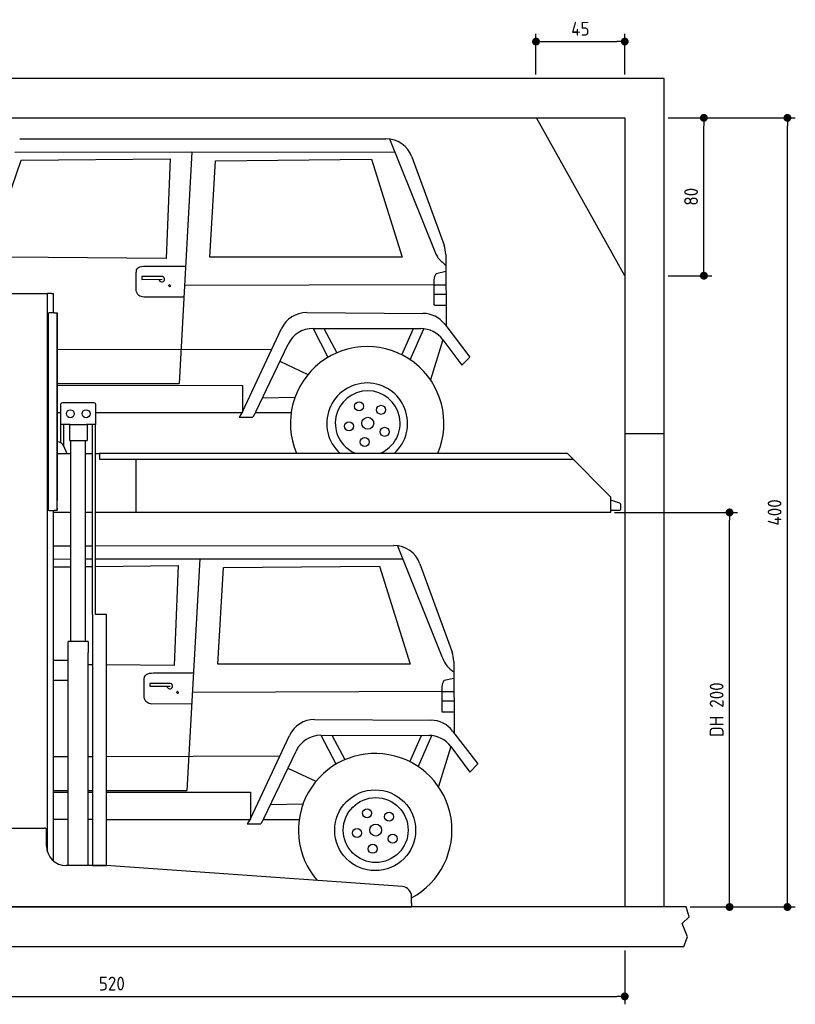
# Model space of a CAD drawing. Header units: millimetres. Extents: x -287 to 6264, y -693 to 4298.
# Tile 3 of 3: x 2333 to 6264, y -693 to 4298. Entities that reach past the tile are written whole.
import ezdxf

# ---------------------------------------------------------------- set-up
doc = ezdxf.new("R2010")
doc.units = ezdxf.units.MM
for name, color, linetype in [('4', 3, 'Continuous'), ('5', 3, 'Continuous'), ('Car', 10, 'Continuous')]:
    doc.layers.add(name, color=color, linetype=linetype)
doc.styles.get("Standard").update_dxf_attribs({"font": 'ISOCP.SHX'})
doc.dimstyles.new('GEN-ISO$0', dxfattribs={"dimscale": 20, "dimtxt": 3.5, "dimasz": 2, "dimexe": 2, "dimexo": 1, "dimgap": 1.5, "dimtad": 1, "dimdec": 1, "dimlfac": 0.1, "dimdsep": 46, "dimtxsty": 'Standard', "dimblk": 'PUNKT', "dimcen": 2, "dimclrd": 256, "dimclre": 256, "dimclrt": 2, "dimadec": 0, "dimazin": 0, "dimtp": 0.1, "dimtm": 0.1, "dimtfac": 0.71, "dimtdec": 1, "dimtmove": 2, "dimatfit": 3, "dimldrblk": 'PUNKT', "dimfxl": 0, "dimtolj": 1, "dimarcsym": 0})

# ---------------------------------------------------------------- blocks, each defined once
blk = doc.blocks.new('PUNKT')
at = {"layer": '4', "color": 0, "linetype": 'ByBlock'}
blk.add_line((-0.5, 0), (-1, 0), dxfattribs=at)
at = {"layer": '4', "color": 0, "linetype": 'ByBlock', "const_width": 0.5}
blk.add_lwpolyline([(-0.25, 0, 1), (0.25, 0, 1)], format="xyb", close=True, dxfattribs=at)
blk = doc.blocks.new('*D11')
at = {"layer": '5', "lineweight": -2}
for p, q in [((200, -420), (200, -693.3)), ((5400, -420), (5400, -693.3)), ((240, -653.3), (5360, -653.3))]:
    blk.add_line(p, q, dxfattribs=at)
at = {"layer": 'DEFPOINTS', "color": 0}
for p in [(200, -400), (5400, -400), (5400, -653.3)]:
    blk.add_point(p, dxfattribs=at)
at = {"layer": '5', "lineweight": -2, "xscale": 40, "yscale": 40, "zscale": 40, "rotation": 180}
blk.add_blockref('PUNKT', (200, -653.3), dxfattribs=at)
at = {"layer": '5', "lineweight": -2, "xscale": 40, "yscale": 40, "zscale": 40}
blk.add_blockref('PUNKT', (5400, -653.3), dxfattribs=at)
at = {"layer": '5', "color": 2, "insert": (2800, -588.3), "char_height": 70, "attachment_point": 5}
blk.add_mtext('\\A1;520', dxfattribs=at)
blk = doc.blocks.new('*D7')
at = {"layer": '5', "lineweight": -2}
for p, q in [((5620, 3800), (5841, 3800)), ((5801, 3040), (5801, 3760)), ((5620, 3000), (5841, 3000))]:
    blk.add_line(p, q, dxfattribs=at)
at = {"layer": 'DEFPOINTS', "color": 0}
for p in [(5600, 3800), (5801, 3800), (5600, 3000)]:
    blk.add_point(p, dxfattribs=at)
at = {"layer": '5', "lineweight": -2, "xscale": 40, "yscale": 40, "zscale": 40}
for p, rotation in [((5801, 3800), 90), ((5801, 3000), 270)]:
    blk.add_blockref('PUNKT', p, dxfattribs=dict(at, rotation=rotation))
at = {"layer": '5', "color": 2, "insert": (5736, 3400), "char_height": 70, "attachment_point": 5, "rotation": 90}
blk.add_mtext('\\A1;80', dxfattribs=at)
blk = doc.blocks.new('*D8')
at = {"layer": '5', "lineweight": -2}
for p, q in [((5620, 3800), (6264.4, 3800)), ((6224.4, -160), (6224.4, 3760)), ((5731.2, -200), (6264.4, -200))]:
    blk.add_line(p, q, dxfattribs=at)
at = {"layer": 'DEFPOINTS', "color": 0}
for p in [(5600, 3800), (6224.4, 3800), (5711.2, -200)]:
    blk.add_point(p, dxfattribs=at)
at = {"layer": '5', "lineweight": -2, "xscale": 40, "yscale": 40, "zscale": 40}
for p, rotation in [((6224.4, 3800), 90), ((6224.4, -200), 270)]:
    blk.add_blockref('PUNKT', p, dxfattribs=dict(at, rotation=rotation))
at = {"layer": '5', "color": 2, "insert": (6159.4, 1800), "char_height": 70, "attachment_point": 5, "rotation": 90}
blk.add_mtext('\\A1;400', dxfattribs=at)
blk = doc.blocks.new('*D9')
at = {"layer": '5', "lineweight": -2}
for p, q in [((5348.6, 1800), (5971.1, 1800)), ((5931.1, -160), (5931.1, 1760)), ((5731.2, -200), (5971.1, -200))]:
    blk.add_line(p, q, dxfattribs=at)
at = {"layer": 'DEFPOINTS', "color": 0}
for p in [(5328.6, 1800), (5931.1, 1800), (5711.2, -200)]:
    blk.add_point(p, dxfattribs=at)
at = {"layer": '5', "lineweight": -2, "xscale": 40, "yscale": 40, "zscale": 40}
for p, rotation in [((5931.1, 1800), 90), ((5931.1, -200), 270)]:
    blk.add_blockref('PUNKT', p, dxfattribs=dict(at, rotation=rotation))
at = {"layer": '5', "color": 2, "insert": (5865.6, 800), "char_height": 70, "attachment_point": 5, "rotation": 90}
blk.add_mtext('\\A1;DH 200', dxfattribs=at)
blk = doc.blocks.new('*D10')
at = {"layer": '5', "lineweight": -2}
for p, q in [((4950, 4020), (4950, 4226.7)), ((5400, 4020), (5400, 4226.7)), ((4990, 4186.7), (5360, 4186.7))]:
    blk.add_line(p, q, dxfattribs=at)
at = {"layer": 'DEFPOINTS', "color": 0}
for p in [(5400, 4186.7), (4950, 4000), (5400, 4000)]:
    blk.add_point(p, dxfattribs=at)
at = {"layer": '5', "lineweight": -2, "xscale": 40, "yscale": 40, "zscale": 40, "rotation": 180}
blk.add_blockref('PUNKT', (4950, 4186.7), dxfattribs=at)
at = {"layer": '5', "lineweight": -2, "xscale": 40, "yscale": 40, "zscale": 40}
blk.add_blockref('PUNKT', (5400, 4186.7), dxfattribs=at)
at = {"layer": '5', "color": 2, "insert": (5175, 4251.7), "char_height": 70, "attachment_point": 5}
blk.add_mtext('\\A1;45', dxfattribs=at)

msp = doc.modelspace()

# ---------------------------------------------------------------- linework, layer by layer
for p, q in [((5400, 3000), (4952.5, 3800)), ((2274.07, 2910), (2464.07, 2910)), ((2464.07, 2910), (2474.07, 2910)), ((2479.07, 2910), (2474.07, 2910)), ((2474.07, 78.78), (2474.07, 2910)), ((2494.07, 2910), (2479.07, 2910)), ((2494.07, 2910), (2504.07, 2910)), ((2504.07, 2811), (2504.07, 2910)), ((2478.07, 2806), (2478.07, 1816)), ((2478.07, 1815), (2478.07, 2805)), ((2507.07, 2811), (2483.07, 2811)), ((2507.07, 2811), (2523.07, 2811)), ((2523.07, 2811), (2523.07, 1861)), ((2523.07, 1822), (2523.07, 2810)), ((2709.57, 2355), (2549.57, 2355)), ((2539.57, 2345), (2539.57, 2245)), ((2719.57, 2245), (2719.57, 2345)), ((2588.78, 2245), (2539.57, 2245)), ((2541.97, 2152.71), (2541.97, 2245)), ((2557.07, 2136.42), (2557.07, 2245)), ((2584.57, 2245), (2584.57, 2165)), ((2588.78, 2245), (2670.36, 2245)), ((2719.57, 2245), (2670.36, 2245)), ((2674.57, 2245), (2674.57, 2165)), ((2702.07, 1283), (2702.07, 2245)), ((2717.17, 1283), (2717.17, 2245)), ((5400, 2200), (5600, 2200)), ((2525.18, 2157), (2523.07, 2157)), ((2584.57, 2165), (2674.57, 2165)), ((2592.07, 1145), (2592.07, 2165)), ((2667.07, 1145), (2667.07, 2165)), ((2523.07, 2097), (2528.07, 2097)), ((2592.07, 2097), (2528.07, 2097)), ((2574.32, 2097), (2557.24, 2136.03)), ((2702.07, 2097), (2667.07, 2097)), ((2738.07, 2097), (2717.17, 2097)), ((2738.07, 2100), (5108.57, 2100)), ((2738.07, 2100), (2738.07, 2070)), ((5108.57, 2100), (5328.57, 1878.09)), ((2738.07, 2070), (5138.31, 2070)), ((2923.07, 1800), (2923.07, 2070)), ((5328.57, 1800), (5328.57, 1878.09)), ((2483.07, 1810), (2507.07, 1810)), ((2504.07, 34.01), (2504.07, 1810)), ((2592.07, 1800), (2504.07, 1800)), ((2523.07, 1810), (2507.07, 1810)), ((2523.07, 1810), (2523.07, 1822)), ((2523.07, 1822), (2523.07, 1811)), ((2702.07, 1800), (2667.07, 1800)), ((5328.57, 1800), (2717.17, 1800)), ((2773.62, 1283), (2719.62, 1283)), ((2680.82, 1145), (2578.32, 1145)), ((2578.32, 10), (2578.32, 1145)), ((2680.82, 1145), (2680.82, 1090)), ((2578.32, 1050), (2504.07, 1050)), ((2578.32, 942), (2578.32, 1058)), ((2680.82, 950), (2680.82, 1090)), ((2504.07, 950), (2578.32, 950)), ((2680.82, 10), (2680.82, 950)), ((2279.07, 200), (2459.07, 200)), ((2469.07, 110), (2469.07, 190)), ((2767.3, 10), (2569.07, 10)), ((4272.61, -96.7), (2770.84, 9.87)), ((4319.07, -180), (4319.07, -146.58)), ((4319.07, -180), (4319.07, -200)), ((1994.07, -200), (3024.07, -200)), ((3024.07, -200), (4054.07, -200)), ((4054.07, -200), (4319.07, -200)), ((5600, -400), (5600, -400))]:
    msp.add_line(p, q)
for points in [[(5600, -200), (5600, 4000), (0, 4000), (0, -400), (5600, -400), (5698.53, -400), (5718.66, -352.06), (5691.11, -284.27), (5726.08, -250.37), (5711.24, -200), (200, -200), (200, 3800), (5400, 3800), (5400, -200)], [(2702.07, 1283), (2702.07, 10), (2773.62, 10), (2773.62, 1283)], [(2773.62, 1283), (2717.17, 1283)]]:
    msp.add_lwpolyline(points)
msp.add_lwpolyline([(5328.57, 1811), (5372.57, 1811, 0.4142136), (5380.57, 1819), (5380.57, 1839.19, 0.3249197), (5375.04, 1846.8), (5328.57, 1861.9)], format="xyb")
for centre in [(2589.57, 2300), (2669.57, 2300)]:
    msp.add_circle(centre, 20)
for centre, radius, start, end in [((2483.07, 2806), 5, 90, 180), ((2549.57, 2345), 10, 90, 180), ((2709.57, 2345), 10, 0, 90), ((2525.18, 2122), 35, 23.62938, 90), ((2483.07, 1815), 5, 180, 270), ((2459.07, 190), 10, 0, 90), ((2569.07, 110), 100, 180, 270), ((2767.3, -40), 50, 85.94065, 90), ((4269.07, -146.58), 50, 0, 85.94065)]:
    msp.add_arc(centre, radius, start, end)
at = {"layer": 'Car'}
for p, q in [((2332.92, 3693.38), (4189.52, 3694.07)), ((4207.84, 3692.87), (4433.02, 3131.23)), ((2307.46, 3625.84), (3205.13, 3626.99)), ((3205.13, 3626.99), (3140.48, 2452.7)), ((3205.13, 3626.99), (4234.44, 3626.52)), ((4321.14, 3601.92), (4483.99, 3154.23)), ((2202.39, 3184.03), (2339.82, 3584.91)), ((2339.82, 3584.91), (3096.05, 3592.43)), ((3096.05, 3592.43), (3074.73, 3086.89)), ((3297.4, 3093.14), (3325.5, 3582.28)), ((3325.5, 3582.28), (4116.03, 3590.15)), ((4116.03, 3590.15), (4271.13, 3093.49)), ((4492.42, 3107.37), (4494.99, 2743.9)), ((3074.73, 3086.89), (2278.37, 3093.49)), ((2992.16, 3049.03), (3173.3, 3048.86)), ((4271.13, 3093.49), (3297.4, 3093.14)), ((2923.06, 2961.98), (2923.61, 3012.38)), ((3057.72, 2995.49), (2951.57, 2995.26)), ((2951.57, 2995.26), (2951.69, 2981.31)), ((4493.03, 3020.69), (4444.49, 3010.19)), ((2951.69, 2981.31), (3055.81, 2982.18)), ((4432.41, 2954.03), (3167.84, 2949.55)), ((4432.46, 2970.34), (4432.24, 2857.96)), ((4432.41, 2954.03), (4493.5, 2954.24)), ((4432.26, 2906.53), (4493.84, 2906.55)), ((3164.63, 2891.23), (2962.66, 2890.6)), ((4437.36, 2851.39), (4494.23, 2850.98)), ((3787.59, 2812.82), (4377.01, 2808.89)), ((4487.09, 2754.19), (4615.45, 2587.12)), ((3462.08, 2309.9), (3659.88, 2732.2)), ((3819.69, 2732.48), (4365.8, 2731.79)), ((3819.69, 2732.48), (3895.46, 2587.18)), ((3874.62, 2732.41), (3939.76, 2609.54)), ((4270.03, 2598.04), (4328.72, 2731.83)), ((4312.43, 2572.82), (4381.6, 2730.87)), ((3529.2, 2309.94), (3693.21, 2652.88)), ((4477.89, 2675.43), (4414.8, 2472.19)), ((4477.89, 2675.43), (4574.06, 2546.35)), ((2523.07, 2625.01), (3610.89, 2627.61)), ((3651.68, 2566.04), (3792.85, 2499.83)), ((4574.06, 2546.35), (4615.45, 2587.12)), ((2523.07, 2452.7), (3140.48, 2452.7)), ((2523.07, 2444.9), (3461.82, 2443.91)), ((3461.82, 2443.91), (3461.79, 2309.45)), ((3563.37, 2381.39), (3727, 2384.99)), ((2523.07, 2306.67), (2539.57, 2306.66)), ((2719.57, 2306.53), (3459.55, 2305.99)), ((3462.08, 2309.9), (3444.83, 2283.23)), ((3529.2, 2309.94), (3515.51, 2283.13)), ((3527.15, 2305.94), (3707.22, 2305.81)), ((3444.83, 2283.23), (3515.51, 2283.13)), ((2504.07, 1631.24), (2592.07, 1631.27)), ((2667.07, 1631.3), (2702.07, 1631.31)), ((2717.17, 1631.32), (4229.98, 1631.87)), ((4248.29, 1630.68), (4473.47, 1069.04)), ((2504.07, 1563.84), (2592.07, 1563.96)), ((2667.07, 1564.05), (2702.07, 1564.1)), ((2717.17, 1564.12), (3245.59, 1564.79)), ((3245.59, 1564.79), (3180.94, 390.5)), ((3245.59, 1564.79), (4274.9, 1564.33)), ((2504.07, 1523.95), (2592.07, 1524.82)), ((2667.07, 1525.57), (2702.07, 1525.92)), ((2717.17, 1526.07), (3136.51, 1530.24)), ((3136.51, 1530.24), (3115.19, 1024.7)), ((3337.86, 1030.95), (3365.95, 1520.09)), ((3365.95, 1520.09), (4156.49, 1527.96)), ((4156.49, 1527.96), (4311.59, 1031.3)), ((4361.6, 1539.73), (4524.44, 1092.04)), ((2702.07, 1028.12), (2680.82, 1028.3)), ((3115.19, 1024.7), (2773.62, 1027.53)), ((4311.59, 1031.3), (3337.86, 1030.95)), ((4532.87, 1045.18), (4535.45, 681.71)), ((2963.52, 899.79), (2964.06, 950.19)), ((3032.61, 986.84), (3213.76, 986.66)), ((4533.49, 958.49), (4484.95, 948)), ((3098.18, 933.29), (2992.02, 933.06)), ((2992.02, 933.06), (2992.15, 919.11)), ((2992.15, 919.11), (3096.27, 919.99)), ((4472.92, 908.14), (4472.7, 795.77)), ((4472.87, 891.83), (3208.29, 887.35)), ((4472.87, 891.83), (4533.96, 892.05)), ((3205.08, 829.04), (3003.12, 828.4)), ((4472.72, 844.34), (4534.3, 844.35)), ((3828.05, 750.62), (4417.47, 746.69)), ((4477.81, 789.2), (4534.69, 788.79)), ((3502.53, 247.7), (3700.33, 670.01)), ((3860.15, 670.28), (4406.26, 669.59)), ((3860.15, 670.28), (3935.91, 524.98)), ((3915.08, 670.21), (3980.22, 547.35)), ((4310.48, 535.85), (4369.18, 669.64)), ((4352.88, 510.62), (4422.06, 668.68)), ((4527.55, 691.99), (4655.91, 524.93)), ((4518.35, 613.24), (4455.26, 410)), ((4518.35, 613.24), (4614.52, 484.15)), ((2504.07, 562.68), (2578.32, 562.85)), ((2680.82, 563.1), (2702.07, 563.15)), ((2773.62, 563.32), (3651.34, 565.41)), ((3569.65, 247.75), (3733.67, 590.69)), ((3692.14, 503.85), (3833.31, 437.63)), ((4614.52, 484.15), (4655.91, 524.93)), ((2504.07, 390.5), (2578.32, 390.5)), ((2504.07, 382.77), (2578.32, 382.69)), ((2680.82, 390.5), (2702.07, 390.5)), ((2680.82, 382.58), (2702.07, 382.56)), ((2773.62, 390.5), (3180.94, 390.5)), ((2773.62, 382.49), (3502.27, 381.71)), ((3502.27, 381.71), (3502.24, 247.26)), ((3603.82, 319.2), (3767.46, 322.8)), ((2504.07, 244.52), (2578.32, 244.47)), ((2680.82, 244.39), (2702.07, 244.38)), ((2773.62, 244.32), (3500.01, 243.8)), ((3502.53, 247.7), (3485.29, 221.04)), ((3485.29, 221.04), (3555.96, 220.94)), ((3569.65, 247.75), (3555.96, 220.94)), ((3567.61, 243.75), (3747.68, 243.62))]:
    msp.add_line(p, q, dxfattribs=at)
for centre, radius in [((4053.44, 2337.55), 22.87), ((4165.02, 2320.01), 22.87), ((4002.27, 2236.84), 22.87), ((4097.16, 2251.99), 30.04), ((4182.83, 2208.46), 22.87), ((4082.24, 2157.06), 22.87), ((4134.75, 189.2), 204.86), ((4137.62, 189.79), 164.41), ((4093.89, 275.36), 22.87), ((4205.48, 257.82), 22.87), ((4137.62, 189.79), 30.04), ((4042.73, 174.65), 22.87), ((4223.28, 146.27), 22.87), ((4122.7, 94.87), 22.87)]:
    msp.add_circle(centre, radius, dxfattribs=at)
for centre, radius, start, end in [((4189.57, 3554.07), 140, 19.98865, 90.02103), ((4352.42, 3106.38), 140, 0.40622, 19.98865), ((3053.33, 2982.16), 13.97, 180.48119, 72.51918), ((3786.66, 2672.82), 140, 89.61794, 154.90236), ((4376.08, 2668.89), 140, 37.53577, 89.61794), ((3819.51, 2592.48), 140, 89.92762, 154.43966), ((4365.62, 2591.79), 140, 36.68762, 89.92762), ((4094.29, 2251.39), 389.2, 337.10852, 202.89148), ((4094.29, 2251.39), 204.86, 312.35142, 227.64858), ((4097.16, 2251.99), 164.41, 292.41506, 247.58494), ((4230.03, 1491.87), 140, 19.98865, 90.02103), ((4392.87, 1044.18), 140, 0.40622, 19.98865), ((3093.78, 919.97), 13.97, 180.48119, 72.51918), ((3827.12, 610.63), 140, 89.61794, 154.90236), ((4416.53, 606.7), 140, 37.53577, 89.61794), ((3859.97, 530.28), 140, 89.92762, 154.43966), ((4406.08, 529.59), 140, 36.68762, 89.92762), ((4134.75, 189.2), 389.2, 298.26746, 220.98667)]:
    msp.add_arc(centre, radius, start, end, dxfattribs=at)
for centre in [(3092.58, 2949.67), (3133.03, 887.48)]:
    msp.add_ellipse(centre, major_axis=(-0.19, 5.97), ratio=0.5491707, dxfattribs=at)
for points in [[(4433.02, 3131.23), (4450.44, 3095.13), (4492.8, 3053.58)], [(2923.61, 3012.38), (2925.82, 3029.6), (2992.16, 3049.03)], [(4444.49, 3010.19), (4438.2, 3002.64), (4432.46, 2970.34)], [(2962.66, 2890.6), (2937.16, 2899.75), (2923.06, 2961.98)], [(4432.24, 2857.96), (4432.99, 2852.15), (4437.36, 2851.39)], [(4473.47, 1069.04), (4490.9, 1032.94), (4533.25, 991.39)], [(2964.06, 950.19), (2966.27, 967.41), (3032.61, 986.84)], [(3003.12, 828.4), (2977.62, 837.56), (2963.52, 899.79)], [(4484.95, 948), (4478.65, 940.45), (4472.92, 908.14)], [(4472.7, 795.77), (4473.45, 789.95), (4477.81, 789.2)]]:
    msp.add_spline(points, degree=3, dxfattribs=at)

# ---------------------------------------------------------------- dimensions: what is measured, and where the dimension line sits
at = {"layer": '5'}
for base, p1, p2, picture, middle in [((5400, 4186.65), (4950, 4000), (5400, 4000), '*D10', (5175, 4251.65)), ((5400, -653.28), (200, -400), (5400, -400), '*D11', (2800, -588.27))]:
    dim = msp.add_linear_dim(base=base, p1=p1, p2=p2, dimstyle='GEN-ISO$0', override={"dimlfac": 0.1}, dxfattribs=at)
    dim.commit()
    dim.dimension.update_dxf_attribs({"geometry": picture, "text_midpoint": middle})
for base, p1, picture, middle in [((5801, 3800), (5600, 3000), '*D7', (5736, 3400)), ((6224.42, 3800), (5711.24, -200), '*D8', (6159.42, 1800))]:
    dim = msp.add_linear_dim(base=base, p1=p1, p2=(5600, 3800), angle=90, dimstyle='GEN-ISO$0', override={"dimlfac": 0.1}, dxfattribs=at)
    dim.commit()
    dim.dimension.update_dxf_attribs({"geometry": picture, "text_midpoint": middle})
dim = msp.add_linear_dim(base=(5931.11, 1800), p1=(5711.24, -200), p2=(5328.57, 1800), angle=90, text='DH <>', dimstyle='GEN-ISO$0', override={"dimlfac": 0.1}, dxfattribs=at)
dim.commit()
dim.dimension.update_dxf_attribs({"geometry": '*D9', "text_midpoint": (5865.62, 800)})

doc.saveas('drawing.dxf')
